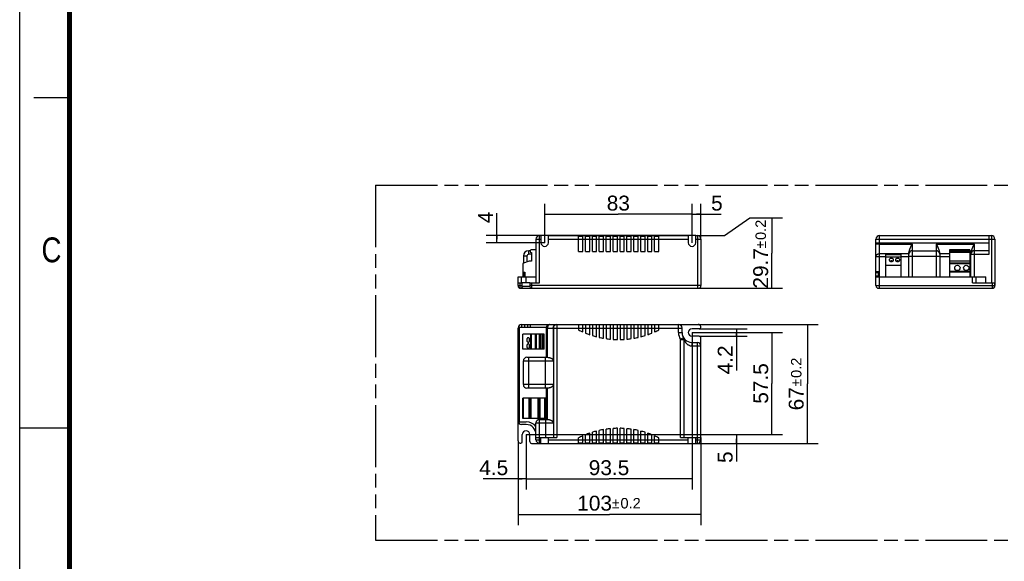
# Model space of a CAD drawing. Header units: millimetres. Extents: x 0 to 210, y 0 to 297.
# Tile 2 of 6: x 0 to 139, y 130 to 206. Entities that reach past the tile are written whole.
import ezdxf
from ezdxf.enums import TextEntityAlignment as Align

# ---------------------------------------------------------------- set-up
doc = ezdxf.new("R2010")
doc.units = ezdxf.units.MM
doc.header["$LTSCALE"] = 19.36
doc.linetypes.add('PHANTOM', pattern=[0.8, 0.45, -0.05, 0.1, -0.05, 0.1, -0.05])
doc.layers.get('0').update_dxf_attribs({"linetype": 'CONTINUOUS'})
for name, color, linetype in [('DEFAULT_3', 7, 'PHANTOM'), ('Z_AXIS', 7, 'CONTINUOUS'), ('Z_DIM_2D', 7, 'CONTINUOUS')]:
    doc.layers.add(name, color=color, linetype=linetype)
doc.styles.add('TEXTSTYLE_2', font='txt', dxfattribs={"width": 0.75})
doc.styles.add('TEXTSTYLE_3', font='helveticaneueltw1g-ltcn.otf')
doc.styles.add('TEXTSTYLE_4', font='gdt', dxfattribs={"width": 0.7})
doc.dimstyles.new('DIMSTYLE_1', dxfattribs={"dimtxt": 2.1, "dimasz": 3.5, "dimexe": 1.5, "dimexo": 0, "dimgap": 0.525, "dimtad": 1, "dimdec": 1, "dimlfac": 4, "dimdsep": 46, "dimtxsty": 'TEXTSTYLE_3', "dimcen": 0.09, "dimclrt": 5, "dimadec": 0, "dimazin": 0, "dimtp": 0.1, "dimtm": 0.1, "dimtfac": 1, "dimtdec": 1, "dimtofl": 0, "dimtmove": 0, "dimatfit": 3, "dimfxl": 0, "dimtolj": 1, "dimarcsym": 0})
doc.dimstyles.new('DIMSTYLE_2', dxfattribs={"dimtxt": 2.1, "dimasz": 3.5, "dimexe": 1.5, "dimexo": 0, "dimgap": 0.525, "dimtad": 1, "dimdec": 1, "dimlfac": 4, "dimdsep": 46, "dimtxsty": 'TEXTSTYLE_3', "dimcen": 0.09, "dimclrt": 5, "dimadec": 0, "dimazin": 0, "dimtp": 0.3, "dimtm": 0.3, "dimtfac": 1, "dimtdec": 1, "dimtofl": 0, "dimtmove": 0, "dimatfit": 3, "dimfxl": 0, "dimtolj": 1, "dimarcsym": 0})
doc.dimstyles.new('DIMSTYLE_3', dxfattribs={"dimtxt": 2.1, "dimasz": 3.5, "dimexe": 1.5, "dimexo": 0, "dimgap": 0.525, "dimtad": 1, "dimdec": 1, "dimlfac": 4, "dimdsep": 46, "dimtxsty": 'TEXTSTYLE_3', "dimcen": 0.09, "dimclrt": 5, "dimadec": 0, "dimazin": 0, "dimtol": 1, "dimtp": 0.2, "dimtm": 0.2, "dimtfac": 1, "dimtdec": 1, "dimtofl": 0, "dimtmove": 0, "dimatfit": 3, "dimfxl": 0, "dimtolj": 1, "dimarcsym": 0})

# ---------------------------------------------------------------- blocks, each defined once
blk = doc.blocks.new('*D1')
at = {"layer": 'Z_DIM_2D', "color": 2, "linetype": 'Continuous'}
for p, q in [((67.19, 175.09), (67.19, 178.74)), ((95.21, 175.59), (65.69, 175.59)), ((67.19, 175.59), (67.19, 175.09)), ((67.19, 174.59), (67.19, 175.09)), ((73.94, 174.59), (65.69, 174.59))]:
    blk.add_line(p, q, dxfattribs=at)
at = {"layer": 'Z_DIM_2D', "color": 5, "linetype": 'Continuous', "style": 'TEXTSTYLE_3'}
blk.add_text('4', height=2.1, rotation=90, dxfattribs=at).set_placement((66.66, 177.33))
blk = doc.blocks.new('_NONE')
blk = doc.blocks.new('*D2')
at = {"layer": 'Z_DIM_2D', "color": 2, "linetype": 'Continuous'}
for p, q in [((73.94, 174.59), (73.94, 180.09)), ((94.69, 174.59), (94.69, 180.09)), ((73.94, 178.59), (84.31, 178.59)), ((94.69, 178.59), (84.31, 178.59))]:
    blk.add_line(p, q, dxfattribs=at)
at = {"layer": 'Z_DIM_2D', "color": 5, "linetype": 'Continuous', "style": 'TEXTSTYLE_3'}
blk.add_text('83', height=2.1, dxfattribs=at).set_placement((84.31, 179.12), align=Align.CENTER)
blk = doc.blocks.new('*D3')
at = {"layer": 'Z_DIM_2D', "color": 2, "linetype": 'Continuous'}
for p, q in [((94.69, 174.59), (94.69, 180.09)), ((95.94, 175.09), (95.94, 180.09)), ((94.69, 178.59), (95.31, 178.59)), ((95.94, 178.59), (95.31, 178.59)), ((95.31, 178.59), (98.79, 178.59))]:
    blk.add_line(p, q, dxfattribs=at)
at = {"layer": 'Z_DIM_2D', "color": 5, "linetype": 'Continuous', "style": 'TEXTSTYLE_3'}
blk.add_text('5', height=2.1, dxfattribs=at).set_placement((97.38, 179.12))
blk = doc.blocks.new('*D4')
at = {"layer": 'Z_DIM_2D', "color": 2, "linetype": 'Continuous'}
for p, q in [((99.25, 175.59), (102.83, 178.1)), ((102.83, 178.1), (107.44, 178.1)), ((105.94, 178.1), (105.94, 173.13)), ((95.44, 175.59), (99.25, 175.59)), ((105.94, 168.17), (105.94, 173.13)), ((95.44, 168.17), (107.44, 168.17))]:
    blk.add_line(p, q, dxfattribs=at)
at = {"layer": 'Z_DIM_2D', "color": 5, "linetype": 'Continuous'}
for s, height, style, p in [('0.2', 1.47, 'TEXTSTYLE_3', (105.1, 176.4)), ('29.7', 2.1, 'TEXTSTYLE_3', (105.41, 170.98)), ('`', 1.47, 'TEXTSTYLE_4', (105.1, 174.31))]:
    blk.add_text(s, height=height, rotation=90, dxfattribs=dict(at, style=style)).set_placement(p, align=Align.CENTER)
blk = doc.blocks.new('*D5')
at = {"layer": 'Z_DIM_2D', "color": 2, "linetype": 'Continuous'}
for p, q in [((95.69, 162.47), (102.44, 162.47)), ((100.94, 162.47), (100.94, 161.95)), ((95.69, 161.42), (102.44, 161.42)), ((100.94, 161.42), (100.94, 161.95)), ((100.94, 161.95), (100.94, 156.59))]:
    blk.add_line(p, q, dxfattribs=at)
at = {"layer": 'Z_DIM_2D', "color": 5, "linetype": 'Continuous', "style": 'TEXTSTYLE_3'}
blk.add_text('4.2', height=2.1, rotation=90, dxfattribs=at).set_placement((100.41, 160.12), align=Align.RIGHT)
blk = doc.blocks.new('*D6')
at = {"layer": 'Z_DIM_2D', "color": 2, "linetype": 'Continuous'}
for p, q in [((94.69, 161.95), (107.44, 161.95)), ((105.94, 161.95), (105.94, 154.76)), ((105.94, 147.57), (105.94, 154.76)), ((71.31, 147.57), (107.44, 147.57))]:
    blk.add_line(p, q, dxfattribs=at)
at = {"layer": 'Z_DIM_2D', "color": 5, "linetype": 'Continuous', "style": 'TEXTSTYLE_3'}
blk.add_text('57.5', height=2.1, rotation=90, dxfattribs=at).set_placement((105.41, 154.76), align=Align.CENTER)
blk = doc.blocks.new('*D7')
at = {"layer": 'Z_DIM_2D', "color": 2, "linetype": 'Continuous'}
for p, q in [((92.79, 163.07), (112.44, 163.07)), ((110.94, 163.07), (110.94, 154.7)), ((110.94, 146.32), (110.94, 154.7)), ((94.16, 146.32), (112.44, 146.32))]:
    blk.add_line(p, q, dxfattribs=at)
at = {"layer": 'Z_DIM_2D', "color": 5, "linetype": 'Continuous'}
for s, height, style, p in [('0.2', 1.47, 'TEXTSTYLE_3', (110.1, 156.97)), ('67', 2.1, 'TEXTSTYLE_3', (110.41, 152.61)), ('`', 1.47, 'TEXTSTYLE_4', (110.1, 154.87))]:
    blk.add_text(s, height=height, rotation=90, dxfattribs=dict(at, style=style)).set_placement(p, align=Align.CENTER)
blk = doc.blocks.new('*D8')
at = {"layer": 'Z_DIM_2D', "color": 2, "linetype": 'Continuous'}
for p, q in [((71.84, 147.57), (102.44, 147.57)), ((100.94, 147.57), (100.94, 146.95)), ((94.16, 146.32), (102.44, 146.32)), ((100.94, 146.32), (100.94, 146.95)), ((100.94, 146.95), (100.94, 143.78))]:
    blk.add_line(p, q, dxfattribs=at)
at = {"layer": 'Z_DIM_2D', "color": 5, "linetype": 'Continuous', "style": 'TEXTSTYLE_3'}
blk.add_text('5', height=2.1, rotation=90, dxfattribs=at).set_placement((100.41, 145.19), align=Align.RIGHT)
blk = doc.blocks.new('*D9')
at = {"layer": 'Z_DIM_2D', "color": 2, "linetype": 'Continuous'}
for p, q in [((71.31, 147.57), (71.31, 139.82)), ((70.19, 146.7), (70.19, 139.82)), ((70.75, 141.32), (65.27, 141.32)), ((70.19, 141.32), (70.75, 141.32)), ((71.31, 141.32), (70.75, 141.32))]:
    blk.add_line(p, q, dxfattribs=at)
at = {"layer": 'Z_DIM_2D', "color": 5, "linetype": 'Continuous', "style": 'TEXTSTYLE_3'}
blk.add_text('4.5', height=2.1, dxfattribs=at).set_placement((68.8, 141.85), align=Align.RIGHT)
blk = doc.blocks.new('*D10')
at = {"layer": 'Z_DIM_2D', "color": 2, "linetype": 'Continuous'}
for p, q in [((94.69, 161.95), (94.69, 139.82)), ((71.31, 147.57), (71.31, 139.82)), ((71.31, 141.32), (83, 141.32)), ((94.69, 141.32), (83, 141.32))]:
    blk.add_line(p, q, dxfattribs=at)
at = {"layer": 'Z_DIM_2D', "color": 5, "linetype": 'Continuous', "style": 'TEXTSTYLE_3'}
blk.add_text('93.5', height=2.1, dxfattribs=at).set_placement((83, 141.85), align=Align.CENTER)
blk = doc.blocks.new('*D11')
at = {"layer": 'Z_DIM_2D', "color": 2, "linetype": 'Continuous'}
for p, q in [((95.94, 147.15), (95.94, 134.82)), ((70.19, 146.7), (70.19, 134.82)), ((70.19, 136.32), (83.06, 136.32)), ((95.94, 136.32), (83.06, 136.32))]:
    blk.add_line(p, q, dxfattribs=at)
at = {"layer": 'Z_DIM_2D', "color": 5, "linetype": 'Continuous'}
for s, height, style, p in [('103', 2.1, 'TEXTSTYLE_3', (80.97, 136.85)), ('`', 1.47, 'TEXTSTYLE_4', (83.95, 137.16)), ('0.2', 1.47, 'TEXTSTYLE_3', (86.04, 137.16))]:
    blk.add_text(s, height=height, dxfattribs=dict(at, style=style)).set_placement(p, align=Align.CENTER)

msp = doc.modelspace()

# ---------------------------------------------------------------- linework, layer by layer
at = {"color": 2, "linetype": 'Continuous'}
for p, q in [((0, 0), (0, 297)), ((7, 195), (2, 195)), ((0, 148.5), (7, 148.5))]:
    msp.add_line(p, q, dxfattribs=at)
at = {"color": 7, "linetype": 'Continuous'}
for p, q in [((72.715, 175.093), (72.715, 168.918)), ((73.215, 175.593), (73.415, 175.593)), ((73.415, 175.593), (73.415, 174.593)), ((74.465, 174.593), (74.465, 175.593)), ((74.465, 175.593), (78.702, 175.593)), ((78.702, 173.343), (78.702, 175.593)), ((78.702, 175.518), (79.302, 175.518)), ((79.302, 173.343), (79.302, 175.593)), ((79.302, 175.593), (79.677, 175.593)), ((79.677, 173.343), (79.677, 175.593)), ((79.677, 175.518), (80.277, 175.518)), ((80.277, 173.343), (80.277, 175.593)), ((80.277, 175.593), (80.652, 175.593)), ((80.652, 173.343), (80.652, 175.593)), ((80.652, 175.518), (81.252, 175.518)), ((81.252, 173.343), (81.252, 175.593)), ((81.252, 175.593), (81.627, 175.593)), ((81.627, 173.343), (81.627, 175.593)), ((81.627, 175.518), (82.227, 175.518)), ((82.227, 173.343), (82.227, 175.593)), ((82.227, 175.593), (82.602, 175.593)), ((82.602, 173.343), (82.602, 175.593)), ((82.602, 175.518), (83.202, 175.518)), ((83.202, 173.343), (83.202, 175.593)), ((83.202, 175.593), (83.577, 175.593)), ((83.577, 173.343), (83.577, 175.593)), ((83.577, 175.518), (84.177, 175.518)), ((84.177, 173.343), (84.177, 175.593)), ((84.177, 175.593), (84.552, 175.593)), ((84.552, 173.343), (84.552, 175.593)), ((84.552, 175.518), (85.152, 175.518)), ((85.152, 173.343), (85.152, 175.593)), ((85.152, 175.593), (85.527, 175.593)), ((85.527, 173.343), (85.527, 175.593)), ((85.527, 175.518), (86.127, 175.518)), ((86.127, 173.343), (86.127, 175.593)), ((86.127, 175.593), (86.502, 175.593)), ((86.502, 173.343), (86.502, 175.593)), ((86.502, 175.518), (87.102, 175.518)), ((87.102, 173.343), (87.102, 175.593)), ((87.102, 175.593), (87.477, 175.593)), ((87.477, 173.343), (87.477, 175.593)), ((87.477, 175.518), (88.077, 175.518)), ((88.077, 175.593), (88.452, 175.593)), ((88.077, 173.343), (88.077, 175.593)), ((88.452, 173.343), (88.452, 175.593)), ((88.452, 175.518), (89.052, 175.518)), ((89.052, 175.593), (89.427, 175.593)), ((89.052, 173.343), (89.052, 175.593)), ((89.427, 173.343), (89.427, 175.593)), ((89.427, 175.518), (90.027, 175.518)), ((90.027, 175.593), (94.165, 175.593)), ((90.027, 173.343), (90.027, 175.593)), ((94.165, 175.593), (94.165, 174.593)), ((95.215, 175.593), (95.44, 175.593)), ((95.215, 174.593), (95.215, 175.593)), ((95.94, 175.093), (95.94, 168.543)), ((120.597, 168.543), (120.597, 175.093)), ((121.097, 175.593), (136.847, 175.593)), ((136.522, 172.968), (136.522, 175.593)), ((137.347, 175.093), (137.347, 168.543)), ((71.89, 173.468), (71.69, 173.468)), ((71.89, 173.443), (71.89, 173.275)), ((72.715, 173.568), (72.015, 173.568)), ((78.702, 173.343), (79.302, 173.343)), ((79.677, 173.343), (80.277, 173.343)), ((80.652, 173.343), (81.252, 173.343)), ((81.627, 173.343), (82.227, 173.343)), ((82.602, 173.343), (83.202, 173.343)), ((83.577, 173.343), (84.177, 173.343)), ((84.552, 173.343), (85.152, 173.343)), ((85.527, 173.343), (86.127, 173.343)), ((86.502, 173.343), (87.102, 173.343)), ((87.477, 173.343), (88.077, 173.343)), ((88.452, 173.343), (89.052, 173.343)), ((89.427, 173.343), (90.027, 173.343)), ((121.097, 174.407), (125.722, 174.407)), ((125.434, 173.829), (125.454, 173.879)), ((125.454, 173.879), (125.472, 173.925)), ((125.472, 173.925), (125.489, 173.967)), ((125.489, 173.967), (125.505, 174.005)), ((125.505, 174.005), (125.52, 174.039)), ((125.52, 174.039), (125.534, 174.071)), ((125.534, 174.071), (125.547, 174.1)), ((125.547, 174.1), (125.564, 174.14)), ((125.564, 174.14), (125.576, 174.165)), ((125.576, 174.165), (125.586, 174.189)), ((125.586, 174.189), (125.597, 174.212)), ((125.597, 174.212), (125.608, 174.235)), ((125.722, 173.468), (129.072, 173.468)), ((129.072, 174.407), (134.472, 174.407)), ((129.168, 174.271), (129.178, 174.25)), ((129.178, 174.25), (129.189, 174.227)), ((129.189, 174.227), (129.2, 174.203)), ((129.2, 174.203), (129.212, 174.178)), ((129.212, 174.178), (129.225, 174.15)), ((129.225, 174.15), (129.238, 174.119)), ((129.238, 174.119), (129.253, 174.087)), ((129.253, 174.087), (129.268, 174.051)), ((129.268, 174.051), (129.284, 174.013)), ((129.284, 174.013), (129.302, 173.972)), ((129.302, 173.972), (129.32, 173.928)), ((133.834, 173.568), (130.959, 173.568)), ((130.959, 173.568), (130.959, 169.793)), ((133.834, 173.568), (133.834, 169.793)), ((134.184, 173.829), (134.204, 173.879)), ((134.204, 173.879), (134.222, 173.925)), ((134.222, 173.925), (134.239, 173.967)), ((134.239, 173.967), (134.255, 174.005)), ((134.255, 174.005), (134.27, 174.039)), ((134.27, 174.039), (134.284, 174.071)), ((134.284, 174.071), (134.297, 174.1)), ((134.297, 174.1), (134.314, 174.14)), ((134.314, 174.14), (134.326, 174.165)), ((134.326, 174.165), (134.336, 174.189)), ((134.336, 174.189), (134.347, 174.212)), ((134.347, 174.212), (134.358, 174.235)), ((136.522, 173.468), (134.472, 173.468)), ((71.765, 171.968), (70.935, 171.706)), ((70.94, 172.718), (70.94, 171.706)), ((72.077, 171.968), (71.765, 171.968)), ((71.89, 173.275), (72.077, 173.225)), ((72.077, 173.225), (72.077, 171.968)), ((121.959, 172.968), (121.959, 169.793)), ((124.084, 172.968), (121.959, 172.968)), ((124.084, 172.568), (121.959, 172.568)), ((124.084, 172.968), (124.084, 169.793)), ((125.222, 169.793), (125.222, 172.986)), ((129.572, 172.986), (129.572, 169.793)), ((133.834, 173.275), (130.959, 173.275)), ((133.834, 173.225), (130.959, 173.225)), ((133.834, 171.968), (130.959, 171.968)), ((133.972, 169.793), (133.972, 172.986)), ((70.865, 171.611), (70.865, 169.793)), ((124.084, 171.393), (121.959, 171.393)), ((70.19, 168.543), (70.19, 169.793)), ((70.19, 169.793), (72.715, 169.793)), ((70.94, 170.418), (70.94, 169.793)), ((70.965, 170.418), (71.165, 170.418)), ((71.165, 170.418), (71.165, 169.793)), ((120.597, 170.543), (120.972, 170.543)), ((120.597, 169.793), (136.072, 169.793)), ((120.972, 169.793), (120.972, 170.543)), ((133.834, 170.418), (130.959, 170.418)), ((134.697, 168.918), (134.697, 169.793)), ((70.19, 168.918), (70.79, 168.918)), ((70.565, 168.168), (95.565, 168.168)), ((70.79, 168.421), (70.79, 168.918)), ((71.84, 168.918), (71.84, 168.418)), ((71.84, 168.918), (73.215, 168.918)), ((120.972, 168.168), (136.972, 168.168)), ((134.197, 168.918), (137.344, 168.918)), ((135.902, 168.168), (135.954, 168.169)), ((136.097, 168.171), (136.972, 168.171)), ((137.344, 168.543), (137.344, 168.918)), ((70.19, 146.699), (70.19, 162.574)), ((70.365, 162.699), (74.156, 162.699)), ((70.69, 163.074), (95.565, 163.074)), ((74.14, 162.574), (74.14, 158.449)), ((75.149, 162.574), (75.149, 157.949)), ((75.165, 162.574), (75.165, 147.149)), ((78.702, 163.074), (78.702, 162.305)), ((79.302, 162.999), (78.702, 162.999)), ((79.302, 162.02), (79.302, 163.074)), ((79.677, 163.074), (79.677, 161.861)), ((80.277, 162.999), (79.677, 162.999)), ((80.277, 161.636), (80.277, 163.074)), ((80.652, 163.074), (80.652, 161.513)), ((81.252, 162.999), (80.652, 162.999)), ((81.252, 161.342), (81.252, 163.074)), ((81.627, 163.074), (81.627, 161.252)), ((82.227, 162.999), (81.627, 162.999)), ((82.227, 161.133), (82.227, 163.074)), ((82.602, 163.074), (82.602, 161.074)), ((83.202, 162.999), (82.602, 162.999)), ((83.202, 161.003), (83.202, 163.074)), ((83.577, 163.074), (83.577, 160.973)), ((84.177, 162.999), (83.577, 162.999)), ((84.177, 160.95), (84.177, 163.074)), ((84.552, 163.074), (84.552, 160.95)), ((85.152, 162.999), (84.552, 162.999)), ((85.152, 160.973), (85.152, 163.074)), ((85.527, 163.074), (85.527, 161.003)), ((86.127, 162.999), (85.527, 162.999)), ((86.127, 161.074), (86.127, 163.074)), ((86.502, 163.074), (86.502, 161.133)), ((87.102, 162.999), (86.502, 162.999)), ((87.102, 161.252), (87.102, 163.074)), ((87.477, 163.074), (87.477, 161.342)), ((88.077, 162.999), (87.477, 162.999)), ((88.077, 161.513), (88.077, 163.074)), ((88.452, 163.074), (88.452, 161.636)), ((89.052, 162.999), (88.452, 162.999)), ((89.052, 161.861), (89.052, 163.074)), ((89.427, 163.074), (89.427, 162.02)), ((90.027, 162.999), (89.427, 162.999)), ((90.027, 162.305), (90.027, 163.074)), ((93.29, 161.924), (93.29, 162.574)), ((95.687, 162.474), (94.69, 162.474)), ((70.865, 159.586), (70.865, 161.711)), ((73.865, 161.711), (70.865, 161.711)), ((72.665, 159.586), (72.665, 161.711)), ((73.215, 159.586), (73.215, 161.711)), ((73.365, 159.586), (73.365, 161.711)), ((73.865, 159.586), (73.865, 161.711)), ((93.565, 147.149), (93.565, 160.946)), ((95.69, 161.424), (94.69, 161.424)), ((95.94, 146.824), (95.94, 161.174)), ((73.865, 159.586), (70.865, 159.586)), ((94.665, 160.549), (95.44, 160.549)), ((71.44, 158.449), (74.282, 158.449)), ((70.94, 154.599), (70.94, 157.949)), ((74.282, 154.099), (71.44, 154.099)), ((74.14, 154.099), (74.14, 149.699)), ((75.149, 154.599), (75.149, 149.199)), ((70.865, 149.836), (70.865, 152.711)), ((74.04, 152.711), (70.865, 152.711)), ((71.765, 149.836), (71.765, 152.711)), ((71.89, 149.836), (71.89, 152.711)), ((73.14, 152.711), (73.14, 149.836)), ((73.277, 152.711), (73.277, 149.836)), ((74.04, 152.711), (74.04, 149.836)), ((74.04, 149.836), (70.865, 149.836)), ((71.34, 148.974), (70.69, 148.974)), ((72.715, 146.824), (72.715, 149.199)), ((73.215, 149.699), (74.282, 149.699)), ((83.202, 146.324), (83.202, 148.394)), ((83.577, 146.324), (83.577, 148.424)), ((84.177, 146.324), (84.177, 148.447)), ((84.552, 146.324), (84.552, 148.447)), ((85.152, 146.324), (85.152, 148.424)), ((85.527, 146.324), (85.527, 148.394)), ((70.79, 146.576), (70.79, 147.574)), ((71.84, 146.574), (71.84, 147.574)), ((72.715, 147.149), (75.665, 147.149)), ((73.415, 146.324), (73.415, 147.149)), ((74.465, 146.324), (74.465, 147.149)), ((78.702, 146.324), (78.702, 147.093)), ((79.302, 146.324), (79.302, 147.378)), ((79.677, 146.324), (79.677, 147.536)), ((80.277, 146.324), (80.277, 147.761)), ((80.652, 146.324), (80.652, 147.885)), ((81.252, 146.324), (81.252, 148.055)), ((81.627, 146.324), (81.627, 148.145)), ((82.227, 146.324), (82.227, 148.265)), ((82.602, 146.324), (82.602, 148.324)), ((86.127, 146.324), (86.127, 148.324)), ((86.502, 146.324), (86.502, 148.265)), ((87.102, 146.324), (87.102, 148.145)), ((87.477, 146.324), (87.477, 148.055)), ((88.077, 146.324), (88.077, 147.885)), ((88.452, 146.324), (88.452, 147.761)), ((89.052, 146.324), (89.052, 147.536)), ((89.427, 146.324), (89.427, 147.378)), ((90.027, 146.324), (90.027, 147.093)), ((93.065, 147.149), (95.94, 147.149)), ((94.165, 146.324), (94.165, 147.149)), ((95.215, 146.324), (95.215, 147.149)), ((72.09, 146.324), (95.44, 146.324)), ((78.702, 146.399), (79.302, 146.399)), ((79.677, 146.399), (80.277, 146.399)), ((80.652, 146.399), (81.252, 146.399)), ((81.627, 146.399), (82.227, 146.399)), ((82.602, 146.399), (83.202, 146.399)), ((83.577, 146.399), (84.177, 146.399)), ((84.552, 146.399), (85.152, 146.399)), ((85.527, 146.399), (86.127, 146.399)), ((86.502, 146.399), (87.102, 146.399)), ((87.477, 146.399), (88.077, 146.399)), ((88.452, 146.399), (89.052, 146.399)), ((89.427, 146.399), (90.027, 146.399))]:
    msp.add_line(p, q, dxfattribs=at)
at = {"color": 9, "linetype": 'Continuous'}
for p, q in [((72.715, 175.093), (73.415, 175.093)), ((73.215, 168.918), (73.215, 175.593)), ((74.465, 175.093), (94.165, 175.093)), ((95.215, 175.093), (95.94, 175.093)), ((95.44, 175.593), (95.44, 168.168)), ((120.597, 175.093), (137.347, 175.093)), ((121.097, 168.168), (121.097, 175.593)), ((136.847, 175.593), (136.847, 168.918)), ((71.69, 172.968), (71.69, 173.468)), ((120.597, 174.593), (136.522, 174.593)), ((125.722, 169.793), (125.722, 174.407)), ((129.072, 174.407), (129.072, 169.793)), ((133.834, 173.443), (130.959, 173.443)), ((134.472, 169.793), (134.472, 174.407)), ((71.44, 172.718), (70.94, 172.718)), ((71.44, 172.718), (71.44, 171.866)), ((72.077, 172.968), (71.69, 172.968)), ((120.597, 172.637), (121.959, 172.637)), ((125.224, 173.041), (121.097, 173.041)), ((124.084, 172.868), (121.959, 172.868)), ((124.084, 172.532), (121.959, 172.532)), ((124.084, 172.637), (125.222, 172.637)), ((125.222, 172.718), (129.572, 172.718)), ((130.959, 173.041), (129.57, 173.041)), ((129.572, 172.637), (130.959, 172.637)), ((133.974, 173.041), (133.834, 173.041)), ((133.834, 172.637), (133.972, 172.637)), ((133.972, 172.968), (136.522, 172.968)), ((133.834, 171.706), (130.959, 171.706)), ((133.834, 171.611), (130.959, 171.611)), ((70.69, 168.918), (70.69, 169.793)), ((71.34, 168.918), (71.34, 169.793)), ((120.597, 170.397), (120.972, 170.397)), ((120.597, 169.94), (120.972, 169.94)), ((133.834, 170.518), (130.959, 170.518)), ((134.197, 168.918), (134.197, 169.793)), ((136.072, 168.918), (136.072, 169.793)), ((70.19, 168.543), (70.79, 168.543)), ((70.49, 168.188), (70.49, 168.918)), ((70.79, 168.421), (70.79, 168.421)), ((70.804, 168.379), (70.807, 168.418)), ((71.84, 168.418), (70.807, 168.418)), ((95.94, 168.543), (71.84, 168.543)), ((72.09, 168.918), (72.09, 168.168)), ((120.597, 168.543), (137.344, 168.543)), ((136.097, 168.176), (136.972, 168.176)), ((136.097, 168.176), (136.097, 168.171)), ((136.972, 168.918), (136.972, 168.171)), ((137.339, 168.543), (137.339, 168.918)), ((70.733, 162.699), (70.733, 163.074)), ((71.086, 163.074), (71.086, 162.699)), ((71.543, 163.074), (71.543, 162.699)), ((71.897, 163.074), (71.897, 162.699)), ((74.14, 162.574), (75.149, 162.574)), ((74.345, 158.447), (74.345, 162.574)), ((75.165, 162.574), (93.29, 162.574)), ((75.665, 163.074), (75.665, 147.149)), ((92.79, 161.924), (92.79, 163.074)), ((72.003, 159.586), (72.003, 161.711)), ((72.092, 159.586), (72.092, 161.711)), ((72.765, 159.586), (72.765, 161.711)), ((73.568, 159.586), (73.568, 161.711)), ((73.685, 159.586), (73.685, 161.711)), ((92.79, 161.924), (93.29, 161.924)), ((93.12, 160.98), (93.065, 160.946)), ((93.065, 160.946), (93.565, 160.946)), ((93.065, 147.149), (93.065, 160.946)), ((94.669, 160.445), (94.671, 160.353)), ((94.671, 160.353), (94.672, 160.24)), ((94.672, 160.24), (94.672, 160.049)), ((94.672, 160.049), (95.94, 160.049)), ((94.69, 160.549), (94.69, 147.149)), ((95.44, 146.324), (95.44, 160.549)), ((71.69, 154.099), (71.69, 158.449)), ((74.04, 154.099), (74.04, 158.449)), ((70.94, 157.949), (75.149, 157.949)), ((75.149, 154.599), (70.94, 154.599)), ((74.345, 149.697), (74.345, 154.101)), ((70.935, 149.836), (70.935, 152.711)), ((72.015, 149.836), (72.015, 152.711)), ((73.015, 149.836), (73.015, 152.711)), ((73.177, 149.836), (73.177, 152.711)), ((73.94, 149.836), (73.94, 152.711)), ((72.715, 149.199), (75.149, 149.199)), ((73.215, 146.324), (73.215, 149.699)), ((74.04, 149.699), (74.04, 147.149)), ((72.715, 146.824), (73.415, 146.824)), ((74.465, 146.824), (94.165, 146.824)), ((95.215, 146.824), (95.94, 146.824))]:
    msp.add_line(p, q, dxfattribs=at)
at = {"color": 7, "linetype": 'Continuous', "const_width": 0.7}
msp.add_lwpolyline([(7, 7), (7, 290)], dxfattribs=at)
at = {"color": 7, "linetype": 'Continuous'}
for points in [[(121.097, 174.407), (121.031, 174.406), (120.967, 174.404), (120.905, 174.401), (120.847, 174.397), (120.792, 174.392), (120.743, 174.386), (120.7, 174.379), (120.664, 174.371), (120.635, 174.362), (120.614, 174.353), (120.601, 174.344), (120.597, 174.335)], [(125.224, 173.041), (125.228, 173.088), (125.233, 173.135), (125.24, 173.181), (125.248, 173.226), (125.257, 173.27), (125.267, 173.313), (125.277, 173.354), (125.288, 173.395), (125.299, 173.434), (125.31, 173.472), (125.321, 173.509), (125.332, 173.545), (125.344, 173.581), (125.355, 173.615), (125.367, 173.649), (125.379, 173.682), (125.39, 173.714), (125.401, 173.744), (125.412, 173.774), (125.423, 173.802), (125.434, 173.829)], [(125.608, 174.235), (125.619, 174.258), (125.624, 174.269), (125.63, 174.28), (125.635, 174.291), (125.64, 174.301), (125.646, 174.312), (125.651, 174.321), (125.656, 174.331), (125.661, 174.34), (125.666, 174.348), (125.67, 174.356), (125.675, 174.364), (125.68, 174.371), (125.684, 174.378), (125.689, 174.384), (125.694, 174.39), (125.699, 174.395), (125.704, 174.4), (125.71, 174.403), (125.716, 174.406), (125.722, 174.407)], [(129.072, 174.407), (129.077, 174.406), (129.083, 174.404), (129.088, 174.401), (129.093, 174.397), (129.097, 174.392), (129.102, 174.387), (129.106, 174.382), (129.11, 174.377), (129.113, 174.371), (129.117, 174.365), (129.121, 174.359), (129.125, 174.353), (129.129, 174.346), (129.133, 174.339), (129.137, 174.332), (129.141, 174.324), (129.145, 174.316), (129.15, 174.308), (129.154, 174.299), (129.159, 174.29), (129.163, 174.281), (129.168, 174.271)], [(129.32, 173.928), (129.339, 173.881), (129.349, 173.856), (129.359, 173.829), (129.37, 173.802), (129.381, 173.773), (129.393, 173.742), (129.405, 173.71), (129.417, 173.676), (129.429, 173.641), (129.441, 173.605), (129.454, 173.568), (129.466, 173.53), (129.478, 173.491), (129.49, 173.451), (129.501, 173.41), (129.513, 173.368), (129.524, 173.324), (129.534, 173.28), (129.544, 173.234), (129.552, 173.187), (129.56, 173.139), (129.566, 173.09), (129.57, 173.041)], [(133.974, 173.041), (133.978, 173.088), (133.983, 173.135), (133.99, 173.181), (133.998, 173.226), (134.007, 173.27), (134.017, 173.313), (134.027, 173.354), (134.038, 173.395), (134.049, 173.434), (134.06, 173.472), (134.071, 173.509), (134.082, 173.545), (134.094, 173.581), (134.105, 173.615), (134.117, 173.649), (134.129, 173.682), (134.14, 173.714), (134.151, 173.744), (134.162, 173.774), (134.173, 173.802), (134.184, 173.829)], [(134.358, 174.235), (134.369, 174.258), (134.374, 174.269), (134.38, 174.28), (134.385, 174.291), (134.39, 174.301), (134.396, 174.312), (134.401, 174.321), (134.406, 174.331), (134.411, 174.34), (134.416, 174.348), (134.42, 174.356), (134.425, 174.364), (134.43, 174.371), (134.434, 174.378), (134.439, 174.384), (134.444, 174.39), (134.449, 174.395), (134.454, 174.4), (134.46, 174.403), (134.466, 174.406), (134.472, 174.407)], [(123.084, 172.157), (123.081, 172.189), (123.072, 172.219), (123.056, 172.249), (123.035, 172.276), (123.008, 172.302), (122.976, 172.324), (122.941, 172.343), (122.901, 172.358), (122.86, 172.369), (122.816, 172.376), (122.772, 172.378), (122.727, 172.376), (122.684, 172.369), (122.642, 172.358), (122.603, 172.343), (122.567, 172.324), (122.536, 172.302), (122.509, 172.276), (122.487, 172.249), (122.472, 172.219), (122.462, 172.189), (122.459, 172.157)], [(122.459, 172.157), (122.462, 172.125), (122.472, 172.095), (122.487, 172.065), (122.509, 172.037), (122.536, 172.012), (122.567, 171.99), (122.603, 171.971), (122.642, 171.956), (122.684, 171.945), (122.727, 171.938), (122.772, 171.936), (122.816, 171.938), (122.86, 171.945), (122.901, 171.956), (122.941, 171.971), (122.976, 171.99), (123.008, 172.012), (123.035, 172.037), (123.056, 172.065), (123.072, 172.095), (123.081, 172.125), (123.084, 172.157)], [(122.958, 171.98), (122.955, 171.982), (122.913, 172), (122.868, 172.014), (122.821, 172.022), (122.772, 172.024), (122.723, 172.022), (122.675, 172.014), (122.63, 172), (122.588, 171.982), (122.585, 171.98)], [(123.959, 172.157), (123.956, 172.189), (123.947, 172.219), (123.931, 172.249), (123.91, 172.276), (123.883, 172.302), (123.851, 172.324), (123.816, 172.343), (123.776, 172.358), (123.735, 172.369), (123.691, 172.376), (123.647, 172.378), (123.602, 172.376), (123.559, 172.369), (123.517, 172.358), (123.478, 172.343), (123.442, 172.324), (123.411, 172.302), (123.384, 172.276), (123.362, 172.249), (123.347, 172.219), (123.337, 172.189), (123.334, 172.157)], [(123.334, 172.157), (123.337, 172.125), (123.347, 172.095), (123.362, 172.065), (123.384, 172.037), (123.411, 172.012), (123.442, 171.99), (123.478, 171.971), (123.517, 171.956), (123.559, 171.945), (123.602, 171.938), (123.647, 171.936), (123.691, 171.938), (123.735, 171.945), (123.776, 171.956), (123.816, 171.971), (123.851, 171.99), (123.883, 172.012), (123.91, 172.037), (123.931, 172.065), (123.947, 172.095), (123.956, 172.125), (123.959, 172.157)], [(123.833, 171.98), (123.83, 171.982), (123.788, 172), (123.743, 172.014), (123.696, 172.022), (123.647, 172.024), (123.598, 172.022), (123.55, 172.014), (123.505, 172), (123.463, 171.982), (123.46, 171.98)], [(125.222, 173.015), (125.223, 173.028), (125.224, 173.041)], [(125.222, 172.986), (125.222, 173.001), (125.222, 173.015)], [(129.57, 173.041), (129.571, 173.028), (129.571, 173.015)], [(129.571, 173.015), (129.571, 173.001), (129.572, 172.986)], [(133.972, 173.015), (133.973, 173.028), (133.974, 173.041)], [(133.972, 172.986), (133.972, 173.001), (133.972, 173.015)], [(135.954, 168.169), (136.052, 168.17), (136.097, 168.171)], [(75.149, 162.574), (75.153, 162.639), (75.166, 162.703), (75.187, 162.765), (75.215, 162.824), (75.251, 162.878), (75.294, 162.927), (75.343, 162.97), (75.397, 163.007), (75.455, 163.036), (75.516, 163.057), (75.579, 163.069), (75.644, 163.074)], [(71.628, 161.211), (71.597, 161.208), (71.566, 161.198), (71.537, 161.183), (71.509, 161.162), (71.484, 161.135), (71.461, 161.103), (71.443, 161.068), (71.427, 161.028), (71.416, 160.987), (71.41, 160.943), (71.407, 160.899), (71.41, 160.854), (71.416, 160.811), (71.427, 160.769), (71.443, 160.73), (71.461, 160.694), (71.484, 160.663), (71.509, 160.636), (71.537, 160.614), (71.566, 160.599), (71.597, 160.589), (71.628, 160.586)], [(71.628, 160.586), (71.66, 160.589), (71.691, 160.599), (71.72, 160.614), (71.748, 160.636), (71.773, 160.663), (71.795, 160.694), (71.814, 160.73), (71.829, 160.769), (71.84, 160.811), (71.847, 160.854), (71.849, 160.899), (71.847, 160.943), (71.84, 160.987), (71.829, 161.028), (71.814, 161.068), (71.795, 161.103), (71.773, 161.135), (71.748, 161.162), (71.72, 161.183), (71.691, 161.198), (71.66, 161.208), (71.628, 161.211)], [(71.805, 161.085), (71.803, 161.082), (71.785, 161.04), (71.772, 160.995), (71.764, 160.948), (71.761, 160.899), (71.764, 160.85), (71.772, 160.802), (71.785, 160.757), (71.803, 160.715), (71.805, 160.712)], [(71.628, 160.336), (71.597, 160.333), (71.566, 160.323), (71.537, 160.308), (71.509, 160.287), (71.484, 160.26), (71.461, 160.228), (71.443, 160.193), (71.427, 160.153), (71.416, 160.112), (71.41, 160.068), (71.407, 160.024), (71.41, 159.979), (71.416, 159.936), (71.427, 159.894), (71.443, 159.855), (71.461, 159.819), (71.484, 159.788), (71.509, 159.761), (71.537, 159.739), (71.566, 159.724), (71.597, 159.714), (71.628, 159.711)], [(71.628, 159.711), (71.66, 159.714), (71.691, 159.724), (71.72, 159.739), (71.748, 159.761), (71.773, 159.788), (71.795, 159.819), (71.814, 159.855), (71.829, 159.894), (71.84, 159.936), (71.847, 159.979), (71.849, 160.024), (71.847, 160.068), (71.84, 160.112), (71.829, 160.153), (71.814, 160.193), (71.795, 160.228), (71.773, 160.26), (71.748, 160.287), (71.72, 160.308), (71.691, 160.323), (71.66, 160.333), (71.628, 160.336)], [(71.805, 160.21), (71.803, 160.207), (71.785, 160.165), (71.772, 160.12), (71.764, 160.073), (71.761, 160.024), (71.764, 159.975), (71.772, 159.927), (71.785, 159.882), (71.803, 159.84), (71.805, 159.837)], [(74.282, 158.449), (74.297, 158.448), (74.312, 158.448), (74.328, 158.448), (74.345, 158.447)], [(74.345, 158.447), (74.407, 158.443), (74.463, 158.437), (74.515, 158.43), (74.563, 158.422), (74.607, 158.413), (74.647, 158.403), (74.683, 158.393), (74.717, 158.383), (74.748, 158.372), (74.777, 158.361), (74.804, 158.349), (74.828, 158.338), (74.851, 158.327), (74.873, 158.315), (74.893, 158.303), (74.912, 158.292), (74.929, 158.28), (74.945, 158.269), (74.96, 158.258), (74.973, 158.247), (74.986, 158.237), (74.997, 158.227), (75.008, 158.217), (75.018, 158.207), (75.026, 158.198), (75.035, 158.189), (75.042, 158.181), (75.049, 158.173), (75.056, 158.165), (75.062, 158.157), (75.067, 158.15), (75.073, 158.143), (75.077, 158.136), (75.082, 158.13), (75.086, 158.124), (75.09, 158.118), (75.094, 158.112), (75.097, 158.106), (75.1, 158.1), (75.104, 158.095), (75.107, 158.089), (75.109, 158.084), (75.112, 158.079), (75.115, 158.073), (75.117, 158.068), (75.12, 158.062), (75.122, 158.057), (75.125, 158.051), (75.127, 158.046), (75.129, 158.041), (75.131, 158.035), (75.133, 158.03), (75.135, 158.025), (75.137, 158.019), (75.138, 158.014), (75.14, 158.009), (75.141, 158.005), (75.142, 158), (75.143, 157.995), (75.144, 157.991), (75.145, 157.986), (75.146, 157.981), (75.147, 157.977), (75.148, 157.971), (75.148, 157.966), (75.149, 157.961), (75.149, 157.955), (75.149, 157.949)], [(74.345, 154.101), (74.328, 154.1), (74.312, 154.099), (74.297, 154.099), (74.282, 154.099)], [(75.149, 154.599), (75.149, 154.593), (75.149, 154.587), (75.148, 154.582), (75.148, 154.577), (75.147, 154.573), (75.147, 154.569), (75.146, 154.565), (75.145, 154.561), (75.144, 154.557), (75.144, 154.553), (75.143, 154.549), (75.142, 154.545), (75.141, 154.541), (75.14, 154.537), (75.138, 154.533), (75.137, 154.529), (75.136, 154.525), (75.134, 154.521), (75.133, 154.516), (75.131, 154.512), (75.129, 154.507), (75.127, 154.502), (75.125, 154.497), (75.123, 154.492), (75.121, 154.487), (75.118, 154.481), (75.116, 154.476), (75.113, 154.47), (75.11, 154.464), (75.107, 154.458), (75.103, 154.452), (75.1, 154.446), (75.096, 154.439), (75.091, 154.432), (75.087, 154.425), (75.082, 154.418), (75.077, 154.41), (75.071, 154.402), (75.065, 154.394), (75.059, 154.386), (75.052, 154.378), (75.044, 154.369), (75.036, 154.36), (75.028, 154.351), (75.019, 154.341), (75.009, 154.331), (74.998, 154.321), (74.986, 154.311), (74.973, 154.3), (74.959, 154.289), (74.944, 154.278), (74.927, 154.266), (74.908, 154.254), (74.888, 154.241), (74.866, 154.229), (74.843, 154.216), (74.818, 154.204), (74.791, 154.192), (74.761, 154.181), (74.73, 154.169), (74.695, 154.158), (74.657, 154.147), (74.616, 154.136), (74.571, 154.127), (74.522, 154.118), (74.468, 154.111), (74.409, 154.105), (74.345, 154.101)], [(74.282, 149.699), (74.297, 149.698), (74.312, 149.698), (74.328, 149.698), (74.345, 149.697)], [(74.345, 149.697), (74.407, 149.693), (74.463, 149.687), (74.515, 149.68), (74.563, 149.672), (74.607, 149.663), (74.647, 149.653), (74.683, 149.643), (74.717, 149.633), (74.748, 149.622), (74.777, 149.611), (74.804, 149.599), (74.828, 149.588), (74.851, 149.577), (74.873, 149.565), (74.893, 149.553), (74.912, 149.542), (74.929, 149.53), (74.945, 149.519), (74.96, 149.508), (74.973, 149.497), (74.986, 149.487), (74.997, 149.477), (75.008, 149.467), (75.018, 149.457), (75.026, 149.448), (75.035, 149.439), (75.042, 149.431), (75.049, 149.423), (75.056, 149.415), (75.062, 149.407), (75.067, 149.4), (75.073, 149.393), (75.077, 149.386), (75.082, 149.38), (75.086, 149.374), (75.09, 149.368), (75.094, 149.362), (75.097, 149.356), (75.1, 149.35), (75.104, 149.345), (75.107, 149.339), (75.109, 149.334), (75.112, 149.329), (75.115, 149.323), (75.117, 149.318), (75.12, 149.312), (75.122, 149.307), (75.125, 149.301), (75.127, 149.296), (75.129, 149.291), (75.131, 149.285), (75.133, 149.28), (75.135, 149.275), (75.137, 149.269), (75.138, 149.264), (75.14, 149.259), (75.141, 149.255), (75.142, 149.25), (75.143, 149.245), (75.144, 149.241), (75.145, 149.236), (75.146, 149.231), (75.147, 149.227), (75.148, 149.221), (75.148, 149.216), (75.149, 149.211), (75.149, 149.205), (75.149, 149.199)]]:
    msp.add_lwpolyline(points, dxfattribs=at)
at = {"color": 9, "linetype": 'Continuous'}
for points in [[(120.597, 172.637), (120.601, 172.69), (120.614, 172.742), (120.635, 172.792), (120.664, 172.839), (120.7, 172.883), (120.743, 172.923), (120.792, 172.958), (120.847, 172.987), (120.905, 173.01), (120.967, 173.027), (121.031, 173.037), (121.097, 173.041)], [(70.49, 168.176), (70.49, 168.179), (70.49, 168.188)], [(70.565, 168.168), (70.603, 168.171), (70.639, 168.18), (70.675, 168.195), (70.707, 168.216), (70.736, 168.241), (70.76, 168.271), (70.78, 168.305), (70.795, 168.341), (70.804, 168.379)], [(70.807, 168.418), (70.802, 168.418), (70.798, 168.419), (70.794, 168.42), (70.79, 168.421)], [(135.902, 168.168), (135.931, 168.169), (135.963, 168.17), (135.995, 168.172), (136.029, 168.174), (136.063, 168.175), (136.097, 168.176)], [(74.64, 163.074), (74.601, 163.069), (74.563, 163.057), (74.527, 163.036), (74.492, 163.007), (74.46, 162.97), (74.431, 162.927), (74.406, 162.878), (74.384, 162.824), (74.367, 162.765), (74.355, 162.703), (74.347, 162.639), (74.345, 162.574)], [(93.491, 161.207), (93.488, 161.205), (93.12, 160.98)], [(93.565, 160.946), (93.566, 160.943), (93.571, 160.932), (93.579, 160.912), (93.591, 160.886), (93.607, 160.853), (93.625, 160.816), (93.645, 160.778), (93.668, 160.736), (93.694, 160.691), (93.724, 160.643), (93.757, 160.594), (93.792, 160.545), (93.83, 160.497), (93.869, 160.451), (93.909, 160.407), (93.953, 160.363), (94.002, 160.318), (94.057, 160.273), (94.12, 160.227), (94.19, 160.183), (94.268, 160.142), (94.351, 160.107), (94.433, 160.081), (94.514, 160.063), (94.594, 160.052), (94.672, 160.049)], [(94.665, 160.549), (94.666, 160.544), (94.667, 160.532)], [(94.667, 160.532), (94.668, 160.511), (94.669, 160.482), (94.669, 160.445)]]:
    msp.add_lwpolyline(points, dxfattribs=at)
at = {"color": 7, "linetype": 'Continuous'}
for centre, radius, start, end in [((73.215, 175.093), 0.5, 90, 180), ((95.44, 175.093), 0.5, 0, 90), ((121.097, 175.093), 0.5, 90, 180), ((136.847, 175.093), 0.5, 0, 90), ((71.69, 172.718), 0.75, 90, 180), ((72.015, 173.443), 0.125, 90, 180), ((73.94, 174.593), 0.525, 180, 360), ((94.69, 174.593), 0.525, 180, 360), ((125.722, 172.968), 0.5, 90, 180), ((129.072, 172.968), 0.5, 0, 90), ((134.472, 172.968), 0.5, 90, 180), ((70.965, 171.611), 0.1, 107.5, 180), ((70.733, 170.293), 0.5, 270, 285.32327), ((70.965, 170.518), 0.1, 180, 270), ((70.565, 168.543), 0.375, 180, 270), ((70.54, 168.421), 0.25, 258.46304, 360), ((72.09, 168.418), 0.25, 180, 270), ((95.565, 168.543), 0.375, 270, 360), ((120.972, 168.543), 0.375, 180, 270), ((136.972, 168.543), 0.375, 270, 360), ((136.972, 168.543), 0.372, 270, 0), ((70.69, 162.574), 0.5, 90, 180), ((74.64, 162.574), 0.5, 90, 180), ((75.665, 162.574), 0.5, 90, 180), ((92.79, 162.574), 0.5, 0, 90), ((95.565, 162.699), 0.375, 11.53696, 90), ((95.687, 162.724), 0.25, 270, 11.53696), ((94.665, 161.924), 1.375, 180, 270), ((93.065, 160.946), 0.5, 0.00256, 31.42657), ((95.69, 161.174), 0.25, 0, 90), ((95.44, 160.049), 0.5, 0, 90), ((71.44, 157.949), 0.5, 90, 180), ((71.44, 154.599), 0.5, 180, 270), ((70.69, 149.474), 0.5, 180, 270), ((71.34, 147.599), 1.375, 0, 90), ((73.215, 149.199), 0.5, 90, 180), ((70.565, 146.699), 0.375, 180, 258.46304), ((70.54, 146.576), 0.25, 258.46304, 360), ((72.09, 146.574), 0.25, 180, 270), ((73.215, 146.824), 0.5, 180, 270), ((95.44, 146.824), 0.5, 270, 360)]:
    msp.add_arc(centre, radius, start, end, dxfattribs=at)
at = {"color": 9, "linetype": 'Continuous'}
for centre, radius, start, end in [((71.69, 172.718), 0.25, 90, 180), ((136.972, 168.543), 0.367, 270, 360), ((94.665, 161.924), 1.875, 180, 211.42385)]:
    msp.add_arc(centre, radius, start, end, dxfattribs=at)
at = {"layer": 'DEFAULT_3', "color": 91, "linetype": 'PHANTOM', "true_color": 0x80ff80}
for p, q in [((50.129, 182.68), (50.129, 132.68)), ((50.129, 182.68), (150.129, 182.68)), ((50.129, 132.68), (150.129, 132.68))]:
    msp.add_line(p, q, dxfattribs=at)
at = {"layer": 'Z_AXIS', "color": 7, "linetype": 'Continuous'}
for p, q in [((79.302, 175.593), (78.702, 175.593)), ((80.277, 175.593), (79.677, 175.593)), ((81.252, 175.593), (80.652, 175.593)), ((82.227, 175.593), (81.627, 175.593)), ((83.202, 175.593), (82.602, 175.593)), ((84.177, 175.593), (83.577, 175.593)), ((85.152, 175.593), (84.552, 175.593)), ((86.127, 175.593), (85.527, 175.593)), ((87.102, 175.593), (86.502, 175.593)), ((88.077, 175.593), (87.477, 175.593)), ((89.052, 175.593), (88.452, 175.593)), ((90.027, 175.593), (89.427, 175.593)), ((125.722, 173.468), (129.072, 173.468)), ((71.84, 168.918), (70.79, 168.918)), ((70.365, 162.699), (70.365, 149.349)), ((70.365, 149.349), (71.34, 149.349))]:
    msp.add_line(p, q, dxfattribs=at)
for centre in [(132.059, 171.043), (133.309, 171.043)]:
    msp.add_circle(centre, 0.375, dxfattribs=at)
for centre, radius, start, end in [((84.365, 173.449), 12.5, 243.06368, 246.10887), ((84.365, 173.449), 12.5, 293.89113, 296.93632), ((94.69, 161.949), 0.525, 90, 270), ((84.365, 173.449), 12.5, 247.97569, 250.91321), ((84.365, 173.449), 12.5, 252.7225, 255.58165), ((84.365, 173.449), 12.5, 257.3497, 260.15403), ((84.365, 173.449), 12.5, 261.89428, 264.66378), ((84.365, 173.449), 12.5, 266.38797, 269.14053), ((84.365, 173.449), 12.5, 270.85947, 273.61203), ((84.365, 173.449), 12.5, 275.33622, 278.10572), ((84.365, 173.449), 12.5, 279.84597, 282.6503), ((84.365, 173.449), 12.5, 284.41835, 287.2775), ((84.365, 173.449), 12.5, 289.08679, 292.02431), ((71.34, 147.599), 1.75, 38.21321, 90), ((84.365, 135.949), 12.5, 95.33622, 98.10572), ((84.365, 135.949), 12.5, 90.85947, 93.61203), ((84.365, 135.949), 12.5, 86.38797, 89.14053), ((84.365, 135.949), 12.5, 81.89428, 84.66378), ((71.315, 147.574), 0.525, 0, 180), ((84.365, 135.949), 12.5, 113.89113, 116.93632), ((84.365, 135.949), 12.5, 109.08679, 112.02431), ((84.365, 135.949), 12.5, 104.41835, 107.2775), ((84.365, 135.949), 12.5, 99.84597, 102.6503), ((84.365, 135.949), 12.5, 77.3497, 80.15403), ((84.365, 135.949), 12.5, 72.7225, 75.58165), ((84.365, 135.949), 12.5, 67.97569, 70.91321), ((84.365, 135.949), 12.5, 63.06368, 66.10887)]:
    msp.add_arc(centre, radius, start, end, dxfattribs=at)

# ---------------------------------------------------------------- texts
at = {"color": 5, "linetype": 'Continuous', "style": 'TEXTSTYLE_2', "width": 0.833333}
msp.add_text('C', height=3.5, dxfattribs=at).set_placement((3.07, 171.834))

# ---------------------------------------------------------------- dimensions: what is measured, and where the dimension line sits
at = {"layer": 'Z_DIM_2D', "color": 2, "linetype": 'Continuous'}
for base, p1, p2, dimstyle, picture, middle in [((94.69, 178.593), (73.94, 174.593), (94.69, 174.593), 'DIMSTYLE_2', '*D2', (84.315, 178.593)), ((94.69, 141.324), (71.315, 147.574), (94.69, 161.949), 'DIMSTYLE_2', '*D10', (82.998, 141.324)), ((71.315, 141.324), (70.19, 146.699), (71.315, 147.574), 'DIMSTYLE_1', '*D9', (67.018, 141.324)), ((95.94, 136.324), (70.19, 146.699), (95.94, 147.149), 'DIMSTYLE_3', '*D11', (83.065, 136.324))]:
    dim = msp.add_linear_dim(base=base, p1=p1, p2=p2, dimstyle=dimstyle, override={"dimblk1": 'NONE', "dimblk2": 'NONE', "dimsah": 1}, dxfattribs=at)
    dim.commit()
    dim.dimension.update_dxf_attribs({"geometry": picture, "text_midpoint": middle, "dimtype": 160})
for base, p1, p2, angle, dimstyle, picture, middle in [((94.69, 178.593), (95.94, 175.093), (94.69, 174.593), 180, 'DIMSTYLE_1', '*D3', (98.087, 178.593)), ((67.19, 174.593), (95.215, 175.593), (73.94, 174.593), 270, 'DIMSTYLE_1', '*D1', (67.19, 178.034)), ((105.94, 175.593), (95.44, 168.168), (95.44, 175.593), 90, 'DIMSTYLE_3', '*D4', (105.94, 173.075)), ((110.94, 163.074), (94.165, 146.324), (92.79, 163.074), 90, 'DIMSTYLE_3', '*D7', (110.94, 154.699)), ((100.94, 162.474), (95.69, 161.424), (95.687, 162.474), 90, 'DIMSTYLE_1', '*D5', (100.94, 158.331)), ((105.94, 161.949), (71.315, 147.574), (94.69, 161.949), 90, 'DIMSTYLE_2', '*D6', (105.94, 154.761)), ((100.94, 147.574), (94.165, 146.324), (71.84, 147.574), 90, 'DIMSTYLE_1', '*D8', (100.94, 144.487))]:
    dim = msp.add_linear_dim(base=base, p1=p1, p2=p2, angle=angle, dimstyle=dimstyle, override={"dimblk1": 'NONE', "dimblk2": 'NONE', "dimsah": 1}, dxfattribs=at)
    dim.commit()
    dim.dimension.update_dxf_attribs({"geometry": picture, "text_midpoint": middle, "dimtype": 160})

doc.saveas('drawing.dxf')
